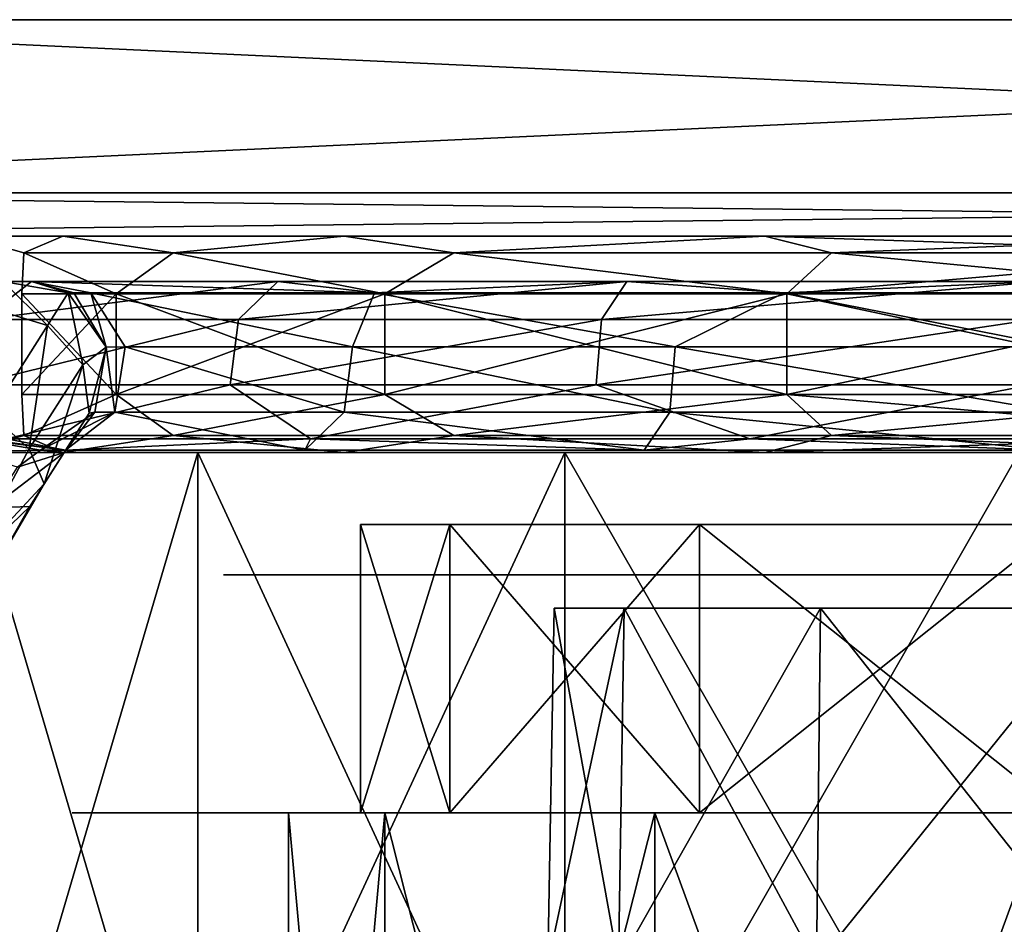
# Model space of a CAD drawing. Header units: millimetres. Extents: x -27 to 27, y -30 to 5.5.
# Tile 5 of 10: x -8.6 to -1.8, y -0.8 to 5.5. Entities that reach past the tile are written whole.
import ezdxf

# ---------------------------------------------------------------- set-up
doc = ezdxf.new("R2010")
doc.units = ezdxf.units.MM
doc.header["$LTSCALE"] = 81.481481
for name, color, linetype in [('100', 7, 'CONTINUOUS'), ('101', 7, 'CONTINUOUS'), ('103', 7, 'CONTINUOUS'), ('105', 7, 'CONTINUOUS'), ('107', 7, 'CONTINUOUS'), ('109', 7, 'CONTINUOUS'), ('111', 7, 'CONTINUOUS'), ('113', 7, 'CONTINUOUS'), ('33', 7, 'CONTINUOUS'), ('34', 7, 'CONTINUOUS'), ('48', 7, 'CONTINUOUS'), ('49', 7, 'CONTINUOUS'), ('5', 7, 'CONTINUOUS'), ('50', 7, 'CONTINUOUS'), ('51', 7, 'CONTINUOUS'), ('52', 7, 'CONTINUOUS'), ('56', 7, 'CONTINUOUS'), ('57', 7, 'CONTINUOUS'), ('58', 7, 'CONTINUOUS'), ('59', 7, 'CONTINUOUS'), ('6', 7, 'CONTINUOUS'), ('60', 7, 'CONTINUOUS'), ('61', 7, 'CONTINUOUS'), ('62', 7, 'CONTINUOUS'), ('63', 7, 'CONTINUOUS'), ('64', 7, 'CONTINUOUS'), ('65', 7, 'CONTINUOUS'), ('92', 7, 'CONTINUOUS'), ('93', 7, 'CONTINUOUS'), ('94', 7, 'CONTINUOUS'), ('95', 7, 'CONTINUOUS')]:
    doc.layers.add(name, color=color, linetype=linetype)

msp = doc.modelspace()

# ---------------------------------------------------------------- linework, layer by layer
at = {"layer": '100', "color": 7, "linetype": 'Continuous', "true_color": 0xfffff2}
for points in [[(-7.9454, 2.9, 3.2911), (-8.6, 3.6), (-8.6, 2.9), (-7.9454, 2.9, 3.2911)], [(-7.9454, 3.6, 3.2911), (-8.6, 3.6), (-7.9454, 2.9, 3.2911), (-7.9454, 3.6, 3.2911)], [(-8.6, 2.9), (-7.9454, 3.6, -3.2911), (-7.9454, 2.9, -3.2911), (-8.6, 2.9)], [(-8.6, 3.6), (-7.9454, 3.6, -3.2911), (-8.6, 2.9), (-8.6, 3.6)], [(-6.0811, 2.9, 6.0811), (-7.9454, 3.6, 3.2911), (-7.9454, 2.9, 3.2911), (-6.0811, 2.9, 6.0811)], [(-6.0811, 3.6, 6.0811), (-7.9454, 3.6, 3.2911), (-6.0811, 2.9, 6.0811), (-6.0811, 3.6, 6.0811)], [(-7.9454, 2.9, -3.2911), (-6.0811, 3.6, -6.0811), (-6.0811, 2.9, -6.0811), (-7.9454, 2.9, -3.2911)], [(-7.9454, 3.6, -3.2911), (-6.0811, 3.6, -6.0811), (-7.9454, 2.9, -3.2911), (-7.9454, 3.6, -3.2911)], [(-3.2911, 2.9, 7.9454), (-6.0811, 3.6, 6.0811), (-6.0811, 2.9, 6.0811), (-3.2911, 2.9, 7.9454)], [(-3.2911, 3.6, 7.9454), (-6.0811, 3.6, 6.0811), (-3.2911, 2.9, 7.9454), (-3.2911, 3.6, 7.9454)], [(-6.0811, 2.9, -6.0811), (-3.2911, 3.6, -7.9454), (-3.2911, 2.9, -7.9454), (-6.0811, 2.9, -6.0811)], [(-6.0811, 3.6, -6.0811), (-3.2911, 3.6, -7.9454), (-6.0811, 2.9, -6.0811), (-6.0811, 3.6, -6.0811)], [(0, 2.9, 8.6), (-3.2911, 3.6, 7.9454), (-3.2911, 2.9, 7.9454), (0, 2.9, 8.6)], [(0, 3.6, 8.6), (-3.2911, 3.6, 7.9454), (0, 2.9, 8.6), (0, 3.6, 8.6)], [(-3.2911, 2.9, -7.9454), (0, 3.6, -8.6), (0, 2.9, -8.6), (-3.2911, 2.9, -7.9454)], [(-3.2911, 3.6, -7.9454), (0, 3.6, -8.6), (-3.2911, 2.9, -7.9454), (-3.2911, 3.6, -7.9454)]]:
    msp.add_3dface(points, dxfattribs=at)
at = {"layer": '101', "color": 7, "linetype": 'Continuous', "true_color": 0xfffff2}
for points in [[(-9, 2.5, -3.0414), (-9, 2.5, 0), (-8.3149, 2.5, -3.4442), (-9, 2.5, -3.0414)], [(-7.3775, 2.5, -5.9852), (-9, 2.5, -3.0414), (-8.3149, 2.5, -3.4442), (-7.3775, 2.5, -5.9852)], [(-9, 2.5, 3.0414), (-7.3775, 2.5, 5.9852), (-8.3149, 2.5, 3.4442), (-9, 2.5, 3.0414)], [(-9, 2.5, 0), (-9, 2.5, 3.0414), (-8.3149, 2.5, 3.4442), (-9, 2.5, 0)], [(-6.3637, 2.5, -6.3642), (-7.3775, 2.5, -5.9852), (-8.3149, 2.5, -3.4442), (-6.3637, 2.5, -6.3642)], [(-8.3149, 2.5, 3.4442), (-7.3775, 2.5, 5.9852), (-6.3637, 2.5, 6.3642), (-8.3149, 2.5, 3.4442)], [(-4.8315, 2.5, -8.1796), (-7.3775, 2.5, -5.9852), (-6.3637, 2.5, -6.3642), (-4.8315, 2.5, -8.1796)], [(-7.3775, 2.5, 5.9852), (-4.8315, 2.5, 8.1796), (-6.3637, 2.5, 6.3642), (-7.3775, 2.5, 5.9852)], [(-3.4436, 2.5, -8.3151), (-4.8315, 2.5, -8.1796), (-6.3637, 2.5, -6.3642), (-3.4436, 2.5, -8.3151)], [(-6.3637, 2.5, 6.3642), (-4.8315, 2.5, 8.1796), (-3.4436, 2.5, 8.3151), (-6.3637, 2.5, 6.3642)], [(0, 2.5, -9), (-4.8315, 2.5, -8.1796), (-3.4436, 2.5, -8.3151), (0, 2.5, -9)], [(1.6807, 2.5, -9.3501), (-4.8315, 2.5, -8.1796), (0, 2.5, -9), (1.6807, 2.5, -9.3501)], [(1.6807, 2.5, -9.3501), (-1.6807, 2.5, -9.3501), (-4.8315, 2.5, -8.1796), (1.6807, 2.5, -9.3501)], [(-4.8315, 2.5, 8.1796), (-1.6807, 2.5, 9.3501), (-3.4436, 2.5, 8.3151), (-4.8315, 2.5, 8.1796)], [(-1.6807, 2.5, 9.3501), (0, 2.5, 9), (-3.4436, 2.5, 8.3151), (-1.6807, 2.5, 9.3501)]]:
    msp.add_3dface(points, dxfattribs=at)
at = {"layer": '103', "color": 7, "linetype": 'Continuous', "true_color": 0xfffff2}
for points in [[(13.5, 4, -13.5), (-13.5, 4, -13.5), (13.5, 4.3, -13.5), (13.5, 4, -13.5)], [(13.5, 4.3, -13.5), (-13.5, 4, -13.5), (-13.5, 4.3, -13.5), (13.5, 4.3, -13.5)]]:
    msp.add_3dface(points, dxfattribs=at)
at = {"layer": '105', "color": 7, "linetype": 'Continuous', "true_color": 0xfffff2}
for points in [[(-13.5, 4, 13.5), (13.5, 4, 13.5), (-13.5, 4.3, 13.5), (-13.5, 4, 13.5)], [(-13.5, 4.3, 13.5), (13.5, 4, 13.5), (13.5, 4.3, 13.5), (-13.5, 4.3, 13.5)]]:
    msp.add_3dface(points, dxfattribs=at)
at = {"layer": '107', "color": 7, "linetype": 'Continuous', "true_color": 0xfffff2}
for points in [[(-12.3, 5.5, 12.3), (-13.5, 4.3, 13.5), (13.5, 4.3, 13.5), (-12.3, 5.5, 12.3)], [(12.3, 5.5, 12.3), (-12.3, 5.5, 12.3), (13.5, 4.3, 13.5), (12.3, 5.5, 12.3)]]:
    msp.add_3dface(points, dxfattribs=at)
at = {"layer": '109', "color": 7, "linetype": 'Continuous', "true_color": 0xfffff2}
for points in [[(12.3, 5.5, -12.3), (13.5, 4.3, -13.5), (-13.5, 4.3, -13.5), (12.3, 5.5, -12.3)], [(-12.3, 5.5, -12.3), (12.3, 5.5, -12.3), (-13.5, 4.3, -13.5), (-12.3, 5.5, -12.3)]]:
    msp.add_3dface(points, dxfattribs=at)
at = {"layer": '111', "color": 7, "linetype": 'Continuous', "true_color": 0xfffff2}
for points in [[(-8.3148, 4, 3.4444), (-9, 4, 0), (-8.5847, 3.8828, 1.5137), (-8.3148, 4, 3.4444)], [(-9, 4, 0), (-8.3148, 4, -3.4444), (-8.5847, 3.8828, -1.5137), (-9, 4, 0)], [(-9, 4, 0), (-8.5847, 3.8828, -1.5137), (-8.5847, 3.8828, 1.5137), (-9, 4, 0)], [(-8.3148, 4, 3.4444), (-8.5847, 3.8828, 1.5137), (-7.5493, 3.8828, 4.3586), (-8.3148, 4, 3.4444)], [(-8.3148, 4, -3.4444), (-7.5493, 3.8828, -4.3586), (-8.5847, 3.8828, -1.5137), (-8.3148, 4, -3.4444)], [(-6.3636, 4, 6.3643), (-8.3148, 4, 3.4444), (-7.5493, 3.8828, 4.3586), (-6.3636, 4, 6.3643)], [(-8.3148, 4, -3.4444), (-6.3636, 4, -6.3643), (-7.5493, 3.8828, -4.3586), (-8.3148, 4, -3.4444)], [(-6.3636, 4, 6.3643), (-7.5493, 3.8828, 4.3586), (-5.6033, 3.8828, 6.6777), (-6.3636, 4, 6.3643)], [(-6.3636, 4, -6.3643), (-5.6033, 3.8828, -6.6777), (-7.5493, 3.8828, -4.3586), (-6.3636, 4, -6.3643)], [(-3.4436, 4, 8.3152), (-6.3636, 4, 6.3643), (-5.6033, 3.8828, 6.6777), (-3.4436, 4, 8.3152)], [(-6.3636, 4, -6.3643), (-3.4436, 4, -8.3152), (-5.6033, 3.8828, -6.6777), (-6.3636, 4, -6.3643)], [(-3.4436, 4, -8.3152), (-2.9814, 3.8828, -8.1914), (-5.6033, 3.8828, -6.6777), (-3.4436, 4, -8.3152)], [(-3.4436, 4, 8.3152), (-5.6033, 3.8828, 6.6777), (-2.9814, 3.8828, 8.1914), (-3.4436, 4, 8.3152)], [(-3.4436, 4, -8.3152), (0, 4, -9), (-2.9814, 3.8828, -8.1914), (-3.4436, 4, -8.3152)], [(-3.4436, 4, 8.3152), (-2.9814, 3.8828, 8.1914), (0, 3.8828, 8.7172), (-3.4436, 4, 8.3152)], [(0, 4, 9), (-3.4436, 4, 8.3152), (0, 3.8828, 8.7172), (0, 4, 9)], [(0, 4, -9), (0, 3.8828, -8.7172), (-2.9814, 3.8828, -8.1914), (0, 4, -9)], [(-7.9454, 3.6, -3.2911), (-8.6, 3.6), (-8.5847, 3.8828, -1.5137), (-7.9454, 3.6, -3.2911)], [(-8.5847, 3.8828, -1.5137), (-8.6, 3.6), (-8.5847, 3.8828, 1.5137), (-8.5847, 3.8828, -1.5137)], [(-8.6, 3.6), (-7.9454, 3.6, 3.2911), (-8.5847, 3.8828, 1.5137), (-8.6, 3.6)], [(-8.5847, 3.8828, 1.5137), (-7.9454, 3.6, 3.2911), (-7.5493, 3.8828, 4.3586), (-8.5847, 3.8828, 1.5137)], [(-7.5493, 3.8828, -4.3586), (-7.9454, 3.6, -3.2911), (-8.5847, 3.8828, -1.5137), (-7.5493, 3.8828, -4.3586)], [(-6.0811, 3.6, -6.0811), (-7.9454, 3.6, -3.2911), (-7.5493, 3.8828, -4.3586), (-6.0811, 3.6, -6.0811)], [(-7.9454, 3.6, 3.2911), (-6.0811, 3.6, 6.0811), (-7.5493, 3.8828, 4.3586), (-7.9454, 3.6, 3.2911)], [(-5.6033, 3.8828, -6.6777), (-6.0811, 3.6, -6.0811), (-7.5493, 3.8828, -4.3586), (-5.6033, 3.8828, -6.6777)], [(-7.5493, 3.8828, 4.3586), (-6.0811, 3.6, 6.0811), (-5.6033, 3.8828, 6.6777), (-7.5493, 3.8828, 4.3586)], [(-6.0811, 3.6, 6.0811), (-3.2911, 3.6, 7.9454), (-5.6033, 3.8828, 6.6777), (-6.0811, 3.6, 6.0811)], [(-3.2911, 3.6, -7.9454), (-6.0811, 3.6, -6.0811), (-5.6033, 3.8828, -6.6777), (-3.2911, 3.6, -7.9454)], [(-2.9814, 3.8828, -8.1914), (-3.2911, 3.6, -7.9454), (-5.6033, 3.8828, -6.6777), (-2.9814, 3.8828, -8.1914)], [(-5.6033, 3.8828, 6.6777), (-3.2911, 3.6, 7.9454), (-2.9814, 3.8828, 8.1914), (-5.6033, 3.8828, 6.6777)], [(-3.2911, 3.6, 7.9454), (0, 3.6, 8.6), (-2.9814, 3.8828, 8.1914), (-3.2911, 3.6, 7.9454)], [(0, 3.8828, -8.7172), (-3.2911, 3.6, -7.9454), (-2.9814, 3.8828, -8.1914), (0, 3.8828, -8.7172)], [(0, 3.6, -8.6), (-3.2911, 3.6, -7.9454), (0, 3.8828, -8.7172), (0, 3.6, -8.6)], [(-2.9814, 3.8828, 8.1914), (0, 3.6, 8.6), (0, 3.8828, 8.7172), (-2.9814, 3.8828, 8.1914)]]:
    msp.add_3dface(points, dxfattribs=at)
at = {"layer": '113', "color": 7, "linetype": 'Continuous', "true_color": 0xfffff2}
for points in [[(-8.6, 2.9), (-8.5847, 2.6172, -1.5137), (-8.5847, 2.6172, 1.5137), (-8.6, 2.9)], [(-8.6, 2.9), (-7.9454, 2.9, -3.2911), (-8.5847, 2.6172, -1.5137), (-8.6, 2.9)], [(-7.9454, 2.9, 3.2911), (-8.6, 2.9), (-8.5847, 2.6172, 1.5137), (-7.9454, 2.9, 3.2911)], [(-7.9454, 2.9, -3.2911), (-7.5493, 2.6172, -4.3586), (-8.5847, 2.6172, -1.5137), (-7.9454, 2.9, -3.2911)], [(-7.9454, 2.9, 3.2911), (-8.5847, 2.6172, 1.5137), (-7.5493, 2.6172, 4.3586), (-7.9454, 2.9, 3.2911)], [(-7.9454, 2.9, -3.2911), (-6.0811, 2.9, -6.0811), (-7.5493, 2.6172, -4.3586), (-7.9454, 2.9, -3.2911)], [(-6.0811, 2.9, 6.0811), (-7.9454, 2.9, 3.2911), (-7.5493, 2.6172, 4.3586), (-6.0811, 2.9, 6.0811)], [(-6.0811, 2.9, -6.0811), (-5.6033, 2.6172, -6.6777), (-7.5493, 2.6172, -4.3586), (-6.0811, 2.9, -6.0811)], [(-6.0811, 2.9, 6.0811), (-7.5493, 2.6172, 4.3586), (-5.6033, 2.6172, 6.6777), (-6.0811, 2.9, 6.0811)], [(-6.0811, 2.9, -6.0811), (-3.2911, 2.9, -7.9454), (-5.6033, 2.6172, -6.6777), (-6.0811, 2.9, -6.0811)], [(-3.2911, 2.9, 7.9454), (-6.0811, 2.9, 6.0811), (-5.6033, 2.6172, 6.6777), (-3.2911, 2.9, 7.9454)], [(-3.2911, 2.9, -7.9454), (-2.9814, 2.6172, -8.1914), (-5.6033, 2.6172, -6.6777), (-3.2911, 2.9, -7.9454)], [(-3.2911, 2.9, 7.9454), (-5.6033, 2.6172, 6.6777), (-2.9814, 2.6172, 8.1914), (-3.2911, 2.9, 7.9454)], [(-3.2911, 2.9, -7.9454), (0, 2.9, -8.6), (-2.9814, 2.6172, -8.1914), (-3.2911, 2.9, -7.9454)], [(-3.2911, 2.9, 7.9454), (-2.9814, 2.6172, 8.1914), (0, 2.6172, 8.7172), (-3.2911, 2.9, 7.9454)], [(0, 2.9, 8.6), (-3.2911, 2.9, 7.9454), (0, 2.6172, 8.7172), (0, 2.9, 8.6)], [(0, 2.9, -8.6), (0, 2.6172, -8.7172), (-2.9814, 2.6172, -8.1914), (0, 2.9, -8.6)], [(-8.5847, 2.6172, -1.5137), (-9, 2.5, 0), (-8.5847, 2.6172, 1.5137), (-8.5847, 2.6172, -1.5137)], [(-8.3149, 2.5, -3.4442), (-9, 2.5, 0), (-8.5847, 2.6172, -1.5137), (-8.3149, 2.5, -3.4442)], [(-9, 2.5, 0), (-8.3149, 2.5, 3.4442), (-8.5847, 2.6172, 1.5137), (-9, 2.5, 0)], [(-7.5493, 2.6172, -4.3586), (-8.3149, 2.5, -3.4442), (-8.5847, 2.6172, -1.5137), (-7.5493, 2.6172, -4.3586)], [(-8.5847, 2.6172, 1.5137), (-8.3149, 2.5, 3.4442), (-7.5493, 2.6172, 4.3586), (-8.5847, 2.6172, 1.5137)], [(-6.3637, 2.5, -6.3642), (-8.3149, 2.5, -3.4442), (-7.5493, 2.6172, -4.3586), (-6.3637, 2.5, -6.3642)], [(-8.3149, 2.5, 3.4442), (-6.3637, 2.5, 6.3642), (-7.5493, 2.6172, 4.3586), (-8.3149, 2.5, 3.4442)], [(-7.5493, 2.6172, 4.3586), (-6.3637, 2.5, 6.3642), (-5.6033, 2.6172, 6.6777), (-7.5493, 2.6172, 4.3586)], [(-5.6033, 2.6172, -6.6777), (-6.3637, 2.5, -6.3642), (-7.5493, 2.6172, -4.3586), (-5.6033, 2.6172, -6.6777)], [(-6.3637, 2.5, 6.3642), (-3.4436, 2.5, 8.3151), (-5.6033, 2.6172, 6.6777), (-6.3637, 2.5, 6.3642)], [(-3.4436, 2.5, -8.3151), (-6.3637, 2.5, -6.3642), (-5.6033, 2.6172, -6.6777), (-3.4436, 2.5, -8.3151)], [(-5.6033, 2.6172, 6.6777), (-3.4436, 2.5, 8.3151), (-2.9814, 2.6172, 8.1914), (-5.6033, 2.6172, 6.6777)], [(-2.9814, 2.6172, -8.1914), (-3.4436, 2.5, -8.3151), (-5.6033, 2.6172, -6.6777), (-2.9814, 2.6172, -8.1914)], [(0, 2.5, -9), (-3.4436, 2.5, -8.3151), (0, 2.6172, -8.7172), (0, 2.5, -9)], [(0, 2.6172, -8.7172), (-3.4436, 2.5, -8.3151), (-2.9814, 2.6172, -8.1914), (0, 2.6172, -8.7172)], [(-3.4436, 2.5, 8.3151), (0, 2.5, 9), (-2.9814, 2.6172, 8.1914), (-3.4436, 2.5, 8.3151)], [(-2.9814, 2.6172, 8.1914), (0, 2.5, 9), (0, 2.6172, 8.7172), (-2.9814, 2.6172, 8.1914)]]:
    msp.add_3dface(points, dxfattribs=at)
at = {"layer": '33', "color": 7, "linetype": 'Continuous'}
for points in [[(-4.95, -1.05), (-4.4598, -1.05, 2.1477), (-4.9069, 1.4204), (-4.95, -1.05)], [(-4.9069, 1.4204), (-4.4598, -1.05, 2.1477), (-4.4209, 1.4204, 2.129), (-4.9069, 1.4204)], [(-4.4598, -1.05, 2.1477), (-3.0863, -1.05, 3.8701), (-4.4209, 1.4204, 2.129), (-4.4598, -1.05, 2.1477)], [(-4.4209, 1.4204, 2.129), (-3.0863, -1.05, 3.8701), (-3.0594, 1.4204, 3.8363), (-4.4209, 1.4204, 2.129)], [(-3.0863, -1.05, 3.8701), (-1.1015, -1.05, 4.8259), (-3.0594, 1.4204, 3.8363), (-3.0863, -1.05, 3.8701)], [(-3.0594, 1.4204, 3.8363), (-1.1015, -1.05, 4.8259), (-1.0919, 1.4204, 4.7839), (-3.0594, 1.4204, 3.8363)]]:
    msp.add_3dface(points, dxfattribs=at)
at = {"layer": '34', "color": 7, "linetype": 'Continuous'}
for points in [[(-4.4598, -1.05, -2.1477), (-4.95, -1.05), (-4.4209, 1.4204, -2.129), (-4.4598, -1.05, -2.1477)], [(-4.95, -1.05), (-4.9069, 1.4204), (-4.4209, 1.4204, -2.129), (-4.95, -1.05)], [(-3.0594, 1.4204, -3.8364), (-4.4598, -1.05, -2.1477), (-4.4209, 1.4204, -2.129), (-3.0594, 1.4204, -3.8364)], [(-3.0863, -1.05, -3.8701), (-4.4598, -1.05, -2.1477), (-3.0594, 1.4204, -3.8364), (-3.0863, -1.05, -3.8701)], [(-1.0919, 1.4204, -4.7839), (-3.0863, -1.05, -3.8701), (-3.0594, 1.4204, -3.8364), (-1.0919, 1.4204, -4.7839)], [(-1.1015, -1.05, -4.8259), (-3.0863, -1.05, -3.8701), (-1.0919, 1.4204, -4.7839), (-1.1015, -1.05, -4.8259)]]:
    msp.add_3dface(points, dxfattribs=at)
at = {"layer": '48', "color": 7, "linetype": 'Continuous'}
for points in [[(-5.7212, 5.5, -2.7552), (-6.35, 5.5), (5.7212, 5.5, -2.7552), (-5.7212, 5.5, -2.7552)], [(-5.7212, 5.5, 2.7552), (6.35, 5.5), (-6.35, 5.5), (-5.7212, 5.5, 2.7552)], [(-6.35, 5.5), (6.35, 5.5), (5.7212, 5.5, -2.7552), (-6.35, 5.5)], [(3.9592, 5.5, -4.9646), (-5.7212, 5.5, -2.7552), (5.7212, 5.5, -2.7552), (3.9592, 5.5, -4.9646)], [(-3.9592, 5.5, -4.9646), (-5.7212, 5.5, -2.7552), (3.9592, 5.5, -4.9646), (-3.9592, 5.5, -4.9646)], [(5.7212, 5.5, 2.7552), (6.35, 5.5), (-5.7212, 5.5, 2.7552), (5.7212, 5.5, 2.7552)], [(-3.9592, 5.5, 4.9646), (5.7212, 5.5, 2.7552), (-5.7212, 5.5, 2.7552), (-3.9592, 5.5, 4.9646)], [(1.413, 5.5, -6.1908), (-3.9592, 5.5, -4.9646), (3.9592, 5.5, -4.9646), (1.413, 5.5, -6.1908)], [(-1.413, 5.5, -6.1908), (-3.9592, 5.5, -4.9646), (1.413, 5.5, -6.1908), (-1.413, 5.5, -6.1908)], [(-1.413, 5.5, 6.1908), (3.9592, 5.5, 4.9646), (-3.9592, 5.5, 4.9646), (-1.413, 5.5, 6.1908)], [(3.9592, 5.5, 4.9646), (5.7212, 5.5, 2.7552), (-3.9592, 5.5, 4.9646), (3.9592, 5.5, 4.9646)]]:
    msp.add_3dface(points, dxfattribs=at)
at = {"layer": '49', "color": 7, "linetype": 'Continuous'}
for points in [[(-6.487, 1.65, 3.1238), (-7.2, 1.65), (6.487, 1.65, 3.1238), (-6.487, 1.65, 3.1238)], [(-7.2, 1.65), (7.2, 1.65), (6.487, 1.65, 3.1238), (-7.2, 1.65)], [(-6.487, 1.65, -3.1238), (7.2, 1.65), (-7.2, 1.65), (-6.487, 1.65, -3.1238)], [(4.4891, 1.65, 5.6292), (-6.487, 1.65, 3.1238), (6.487, 1.65, 3.1238), (4.4891, 1.65, 5.6292)], [(-4.4891, 1.65, 5.6292), (-6.487, 1.65, 3.1238), (4.4891, 1.65, 5.6292), (-4.4891, 1.65, 5.6292)], [(-4.4891, 1.65, -5.6292), (6.487, 1.65, -3.1238), (-6.487, 1.65, -3.1238), (-4.4891, 1.65, -5.6292)], [(6.487, 1.65, -3.1238), (7.2, 1.65), (-6.487, 1.65, -3.1238), (6.487, 1.65, -3.1238)], [(1.602, 1.65, 7.0195), (-4.4891, 1.65, 5.6292), (4.4891, 1.65, 5.6292), (1.602, 1.65, 7.0195)], [(-1.602, 1.65, 7.0195), (-4.4891, 1.65, 5.6292), (1.602, 1.65, 7.0195), (-1.602, 1.65, 7.0195)], [(-1.602, 1.65, -7.0195), (4.4891, 1.65, -5.6292), (-4.4891, 1.65, -5.6292), (-1.602, 1.65, -7.0195)], [(4.4891, 1.65, -5.6292), (6.487, 1.65, -3.1238), (-4.4891, 1.65, -5.6292), (4.4891, 1.65, -5.6292)]]:
    msp.add_3dface(points, dxfattribs=at)
at = {"layer": '5', "color": 7, "linetype": 'Continuous', "true_color": 0xfffff2}
for points in [[(-6.0816, -7.4, 2.9287), (-6.75, -7.4), (-6.0815, 0, 2.9287), (-6.0816, -7.4, 2.9287)], [(-6.0815, 0, 2.9287), (-6.75, -7.4), (-6.75, 0), (-6.0815, 0, 2.9287)], [(-4.2085, -7.4, 5.2774), (-6.0816, -7.4, 2.9287), (-4.2086, 0, 5.2774), (-4.2085, -7.4, 5.2774)], [(-4.2086, 0, 5.2774), (-6.0816, -7.4, 2.9287), (-6.0815, 0, 2.9287), (-4.2086, 0, 5.2774)], [(-1.502, 0, 6.5808), (-4.2085, -7.4, 5.2774), (-4.2086, 0, 5.2774), (-1.502, 0, 6.5808)], [(-1.502, -7.4, 6.5808), (-4.2085, -7.4, 5.2774), (-1.502, 0, 6.5808), (-1.502, -7.4, 6.5808)]]:
    msp.add_3dface(points, dxfattribs=at)
at = {"layer": '50', "linetype": 'Continuous'}
for points in [[(-6.25, 0), (-5.631, 0, 2.7118), (-8.25, 0), (-6.25, 0)], [(-8.25, 0), (-5.631, 0, 2.7118), (-7.622, 0, 3.157), (-8.25, 0)], [(-7.622, 0, -3.157), (-6.25, 0), (-8.25, 0), (-7.622, 0, -3.157)], [(-5.631, 0, 2.7118), (-3.8969, 0, 4.8864), (-7.622, 0, 3.157), (-5.631, 0, 2.7118)], [(-5.8336, 0, -5.8336), (-3.8969, 0, -4.8864), (-7.622, 0, -3.157), (-5.8336, 0, -5.8336)], [(-7.622, 0, 3.157), (-3.8969, 0, 4.8864), (-5.8336, 0, 5.8336), (-7.622, 0, 3.157)], [(-3.8969, 0, -4.8864), (-5.631, 0, -2.7118), (-7.622, 0, -3.157), (-3.8969, 0, -4.8864)], [(-5.631, 0, -2.7118), (-6.25, 0), (-7.622, 0, -3.157), (-5.631, 0, -2.7118)], [(-1.3907, 0, -6.0933), (-3.8969, 0, -4.8864), (-5.8336, 0, -5.8336), (-1.3907, 0, -6.0933)], [(-5.8336, 0, 5.8336), (-1.3907, 0, 6.0933), (3.157, 0, 7.622), (-5.8336, 0, 5.8336)], [(-3.8969, 0, 4.8864), (-1.3907, 0, 6.0933), (-5.8336, 0, 5.8336), (-3.8969, 0, 4.8864)], [(-3.157, 0, 7.622), (-5.8336, 0, 5.8336), (3.157, 0, 7.622), (-3.157, 0, 7.622)], [(-3.157, 0, -7.622), (-1.3907, 0, -6.0933), (-5.8336, 0, -5.8336), (-3.157, 0, -7.622)], [(3.157, 0, -7.622), (5.8336, 0, -5.8336), (-3.157, 0, -7.622), (3.157, 0, -7.622)], [(0, 0, -8.25), (3.157, 0, -7.622), (-3.157, 0, -7.622), (0, 0, -8.25)], [(5.8336, 0, -5.8336), (1.3907, 0, -6.0933), (-3.157, 0, -7.622), (5.8336, 0, -5.8336)], [(0, 0, 8.25), (-3.157, 0, 7.622), (3.157, 0, 7.622), (0, 0, 8.25)], [(1.3907, 0, -6.0933), (-1.3907, 0, -6.0933), (-3.157, 0, -7.622), (1.3907, 0, -6.0933)]]:
    msp.add_3dface(points, dxfattribs=at)
at = {"layer": '51', "linetype": 'Continuous'}
for points in [[(-5.6311, 2, 2.7118), (-6.25, 0), (-6.25, 2), (-5.6311, 2, 2.7118)], [(-5.631, 0, 2.7118), (-6.25, 0), (-5.6311, 2, 2.7118), (-5.631, 0, 2.7118)], [(-3.8968, 2, 4.8864), (-5.631, 0, 2.7118), (-5.6311, 2, 2.7118), (-3.8968, 2, 4.8864)], [(-3.8969, 0, 4.8864), (-5.631, 0, 2.7118), (-3.8968, 2, 4.8864), (-3.8969, 0, 4.8864)], [(-1.3907, 0, 6.0933), (-3.8969, 0, 4.8864), (-1.3908, 2, 6.0933), (-1.3907, 0, 6.0933)], [(-1.3908, 2, 6.0933), (-3.8969, 0, 4.8864), (-3.8968, 2, 4.8864), (-1.3908, 2, 6.0933)]]:
    msp.add_3dface(points, dxfattribs=at)
at = {"layer": '52', "linetype": 'Continuous'}
for points in [[(-6.25, 0), (-5.631, 0, -2.7118), (-6.25, 2), (-6.25, 0)], [(-6.25, 2), (-5.631, 0, -2.7118), (-5.6311, 2, -2.7118), (-6.25, 2)], [(-5.631, 0, -2.7118), (-3.8969, 0, -4.8864), (-5.6311, 2, -2.7118), (-5.631, 0, -2.7118)], [(-5.6311, 2, -2.7118), (-3.8969, 0, -4.8864), (-3.8968, 2, -4.8864), (-5.6311, 2, -2.7118)], [(-3.8969, 0, -4.8864), (-1.3907, 0, -6.0933), (-3.8968, 2, -4.8864), (-3.8969, 0, -4.8864)], [(-3.8968, 2, -4.8864), (-1.3907, 0, -6.0933), (-1.3908, 2, -6.0933), (-3.8968, 2, -4.8864)]]:
    msp.add_3dface(points, dxfattribs=at)
at = {"layer": '56', "linetype": 'Continuous'}
for points in [[(-8.7721, 3.4863, 1.9419), (-8.4213, 3.3805, 1.9991), (-8.7299, 3.6858, 1), (-8.7721, 3.4863, 1.9419)], [(-8.7299, 3.6858, 1), (-8.4213, 3.3805, 1.9991), (-8.2776, 3.606, 1), (-8.7299, 3.6858, 1)], [(-8.7721, 3.4863, 1.9419), (-8.8149, 2.7626, 2.7321), (-8.4213, 3.3805, 1.9991), (-8.7721, 3.4863, 1.9419)]]:
    msp.add_3dface(points, dxfattribs=at)
at = {"layer": '57', "linetype": 'Continuous'}
for points in [[(-8.2776, 3.606, 1), (-8.4213, 3.3805, 1.9991), (-8.1772, 3.1073, 1.9419), (-8.2776, 3.606, 1)], [(-8.2776, 3.606, 1), (-8.1772, 3.1073, 1.9419), (-8.0142, 3.2299, 1), (-8.2776, 3.606, 1)], [(-8.4213, 3.3805, 1.9991), (-8.8149, 2.7626, 2.7321), (-8.5483, 2.5248, 2.6328), (-8.4213, 3.3805, 1.9991)], [(-8.4213, 3.3805, 1.9991), (-8.5483, 2.5248, 2.6328), (-8.1772, 3.1073, 1.9419), (-8.4213, 3.3805, 1.9991)], [(-8.1772, 3.1073, 1.9419), (-8.133, 2.771, 1.792), (-8.0142, 3.2299, 1), (-8.1772, 3.1073, 1.9419)], [(-8.0142, 3.2299, 1), (-8.133, 2.771, 1.792), (-8.094, 2.7776, 1), (-8.0142, 3.2299, 1)], [(-8.5483, 2.5248, 2.6328), (-8.445, 2.2812, 2.373), (-8.1772, 3.1073, 1.9419), (-8.5483, 2.5248, 2.6328)], [(-8.1772, 3.1073, 1.9419), (-8.445, 2.2812, 2.373), (-8.133, 2.771, 1.792), (-8.1772, 3.1073, 1.9419)], [(-8.8149, 2.7626, 2.7321), (-8.9944, 1.6913, 2.8243), (-8.5483, 2.5248, 2.6328), (-8.8149, 2.7626, 2.7321)], [(-8.445, 2.2812, 2.373), (-8.5447, 2.1248, 2.0519), (-8.133, 2.771, 1.792), (-8.445, 2.2812, 2.373)], [(-8.133, 2.771, 1.792), (-8.5447, 2.1248, 2.0519), (-8.3056, 2.5001, 1.6067), (-8.133, 2.771, 1.792)], [(-8.094, 2.7776, 1), (-8.3056, 2.5001, 1.6067), (-8.4701, 2.5142, 1), (-8.094, 2.7776, 1)], [(-8.133, 2.771, 1.792), (-8.3056, 2.5001, 1.6067), (-8.094, 2.7776, 1), (-8.133, 2.771, 1.792)], [(-8.9799, 2.5037, 1.3996), (-8.9224, 2.594, 1), (-8.4701, 2.5142, 1), (-8.9799, 2.5037, 1.3996)], [(-8.5483, 2.5248, 2.6328), (-8.9944, 1.6913, 2.8243), (-8.445, 2.2812, 2.373), (-8.5483, 2.5248, 2.6328)], [(-8.6291, 2.398, 1.4569), (-8.9799, 2.5037, 1.3996), (-8.4701, 2.5142, 1), (-8.6291, 2.398, 1.4569)], [(-8.3056, 2.5001, 1.6067), (-8.8091, 2.1154, 1.7921), (-8.6291, 2.398, 1.4569), (-8.3056, 2.5001, 1.6067)], [(-8.5447, 2.1248, 2.0519), (-8.8091, 2.1154, 1.7921), (-8.3056, 2.5001, 1.6067), (-8.5447, 2.1248, 2.0519)], [(-8.3056, 2.5001, 1.6067), (-8.6291, 2.398, 1.4569), (-8.4701, 2.5142, 1), (-8.3056, 2.5001, 1.6067)], [(-8.9944, 1.6913, 2.8243), (-8.8462, 1.5969, 2.4), (-8.445, 2.2812, 2.373), (-8.9944, 1.6913, 2.8243)], [(-8.445, 2.2812, 2.373), (-8.8462, 1.5969, 2.4), (-8.5447, 2.1248, 2.0519), (-8.445, 2.2812, 2.373)], [(-8.8462, 1.5969, 2.4), (-8.9944, 1.6913, 1.9757), (-8.5447, 2.1248, 2.0519), (-8.8462, 1.5969, 2.4)], [(-8.5447, 2.1248, 2.0519), (-8.9944, 1.6913, 1.9757), (-8.8091, 2.1154, 1.7921), (-8.5447, 2.1248, 2.0519)]]:
    msp.add_3dface(points, dxfattribs=at)
at = {"layer": '58', "linetype": 'Continuous'}
for points in [[(-8.7299, 3.6858), (-8.2776, 3.606, 1), (-8.2776, 3.606), (-8.7299, 3.6858)], [(-8.7299, 3.6858, 1), (-8.2776, 3.606, 1), (-8.7299, 3.6858), (-8.7299, 3.6858, 1)]]:
    msp.add_3dface(points, dxfattribs=at)
at = {"layer": '59', "linetype": 'Continuous'}
for points in [[(-8.2776, 3.606), (-8.0142, 3.2299, 1), (-8.0142, 3.2299), (-8.2776, 3.606)], [(-8.2776, 3.606, 1), (-8.0142, 3.2299, 1), (-8.2776, 3.606), (-8.2776, 3.606, 1)], [(-8.0142, 3.2299), (-8.094, 2.7776, 1), (-8.094, 2.7776), (-8.0142, 3.2299)], [(-8.0142, 3.2299, 1), (-8.094, 2.7776, 1), (-8.0142, 3.2299), (-8.0142, 3.2299, 1)], [(-8.094, 2.7776, 1), (-8.4701, 2.5142, 1), (-8.094, 2.7776), (-8.094, 2.7776, 1)], [(-8.094, 2.7776), (-8.4701, 2.5142, 1), (-8.4701, 2.5142), (-8.094, 2.7776)], [(-8.9224, 2.594, 1), (-8.9224, 2.594), (-8.4701, 2.5142), (-8.9224, 2.594, 1)], [(-8.4701, 2.5142, 1), (-8.9224, 2.594, 1), (-8.4701, 2.5142), (-8.4701, 2.5142, 1)]]:
    msp.add_3dface(points, dxfattribs=at)
at = {"layer": '6', "color": 7, "linetype": 'Continuous', "true_color": 0xfffff2}
for points in [[(-6.75, 0), (-6.0816, -7.4, -2.9287), (-6.0815, 0, -2.9287), (-6.75, 0)], [(-6.75, -7.4), (-6.0816, -7.4, -2.9287), (-6.75, 0), (-6.75, -7.4)], [(-6.0816, -7.4, -2.9287), (-4.2085, -7.4, -5.2774), (-6.0815, 0, -2.9287), (-6.0816, -7.4, -2.9287)], [(-6.0815, 0, -2.9287), (-4.2085, -7.4, -5.2774), (-4.2086, 0, -5.2774), (-6.0815, 0, -2.9287)], [(-4.2085, -7.4, -5.2774), (-1.502, -7.4, -6.5808), (-4.2086, 0, -5.2774), (-4.2085, -7.4, -5.2774)], [(-4.2086, 0, -5.2774), (-1.502, -7.4, -6.5808), (-1.502, 0, -6.5808), (-4.2086, 0, -5.2774)]]:
    msp.add_3dface(points, dxfattribs=at)
at = {"layer": '60', "linetype": 'Continuous'}
for points in [[(-8.7299, 3.6858, -2.4853), (-8.2776, 3.606), (-8.2776, 3.606, -2.4853), (-8.7299, 3.6858, -2.4853)], [(-8.7299, 3.6858), (-8.2776, 3.606), (-8.7299, 3.6858, -2.4853), (-8.7299, 3.6858)]]:
    msp.add_3dface(points, dxfattribs=at)
at = {"layer": '61', "linetype": 'Continuous'}
for points in [[(-8.2776, 3.606, -2.4853), (-8.0142, 3.2299), (-8.0142, 3.2299, -2.4853), (-8.2776, 3.606, -2.4853)], [(-8.2776, 3.606), (-8.0142, 3.2299), (-8.2776, 3.606, -2.4853), (-8.2776, 3.606)], [(-8.0142, 3.2299, -2.4853), (-8.094, 2.7776), (-8.094, 2.7776, -2.4853), (-8.0142, 3.2299, -2.4853)], [(-8.0142, 3.2299), (-8.094, 2.7776), (-8.0142, 3.2299, -2.4853), (-8.0142, 3.2299)], [(-8.094, 2.7776, -2.4853), (-8.4701, 2.5142), (-8.4701, 2.5142, -2.4853), (-8.094, 2.7776, -2.4853)], [(-8.094, 2.7776), (-8.4701, 2.5142), (-8.094, 2.7776, -2.4853), (-8.094, 2.7776)], [(-8.4701, 2.5142), (-8.9224, 2.594), (-8.4701, 2.5142, -2.4853), (-8.4701, 2.5142)], [(-8.9224, 2.594), (-8.9224, 2.594, -2.4853), (-8.4701, 2.5142, -2.4853), (-8.9224, 2.594)]]:
    msp.add_3dface(points, dxfattribs=at)
at = {"layer": '62', "linetype": 'Continuous'}
for points in [[(-8.8737, 3.422, -3.5396), (-8.7299, 3.6858, -2.4853), (-8.5322, 3.6858, -3.3813), (-8.8737, 3.422, -3.5396)], [(-8.7299, 3.6858, -2.4853), (-8.2776, 3.606, -2.4853), (-8.5322, 3.6858, -3.3813), (-8.7299, 3.6858, -2.4853)], [(-8.5322, 3.6858, -3.3813), (-8.2776, 3.606, -2.4853), (-8.2382, 3.606, -2.8467), (-8.5322, 3.6858, -3.3813)], [(-8.122, 3.606, -3.191), (-8.5322, 3.6858, -3.3813), (-8.2382, 3.606, -2.8467), (-8.122, 3.606, -3.191)]]:
    msp.add_3dface(points, dxfattribs=at)
at = {"layer": '63', "linetype": 'Continuous'}
for points in [[(-8.2776, 3.606, -2.4853), (-8.0142, 3.2299, -2.4853), (-8.2382, 3.606, -2.8467), (-8.2776, 3.606, -2.4853)], [(-8.0142, 3.2299, -2.4853), (-8.122, 3.606, -3.191), (-8.2382, 3.606, -2.8467), (-8.0142, 3.2299, -2.4853)], [(-8.122, 3.606, -3.191), (-8.0142, 3.2299, -2.4853), (-7.8832, 3.2308, -3.0803), (-8.122, 3.606, -3.191)], [(-8.0142, 3.2299, -2.4853), (-8.094, 2.7776, -2.4853), (-7.9551, 2.778, -3.1137), (-8.0142, 3.2299, -2.4853)], [(-7.8832, 3.2308, -3.0803), (-8.0142, 3.2299, -2.4853), (-7.9551, 2.778, -3.1137), (-7.8832, 3.2308, -3.0803)], [(-7.9551, 2.778, -3.1137), (-8.4701, 2.5142, -2.4853), (-8.2966, 2.5142, -3.272), (-7.9551, 2.778, -3.1137)], [(-8.094, 2.7776, -2.4853), (-8.4701, 2.5142, -2.4853), (-7.9551, 2.778, -3.1137), (-8.094, 2.7776, -2.4853)], [(-8.9224, 2.594, -2.4853), (-8.8679, 2.594, -2.9855), (-8.2966, 2.5142, -3.272), (-8.9224, 2.594, -2.4853)], [(-8.4701, 2.5142, -2.4853), (-8.9224, 2.594, -2.4853), (-8.2966, 2.5142, -3.272), (-8.4701, 2.5142, -2.4853)], [(-8.8679, 2.594, -2.9855), (-8.7069, 2.594, -3.4623), (-8.2966, 2.5142, -3.272), (-8.8679, 2.594, -2.9855)]]:
    msp.add_3dface(points, dxfattribs=at)
at = {"layer": '64', "linetype": 'Continuous'}
for points in [[(-7.0971, 3.422, -6.1559), (-8.8737, 3.422, -3.5396), (-6.8239, 3.6858, -5.8969), (-7.0971, 3.422, -6.1559)], [(-8.8737, 3.422, -3.5396), (-8.5322, 3.6858, -3.3813), (-6.8239, 3.6858, -5.8969), (-8.8737, 3.422, -3.5396)], [(-6.8239, 3.6858, -5.8969), (-8.5322, 3.6858, -3.3813), (-6.153, 3.606, -5.9281), (-6.8239, 3.6858, -5.8969)], [(-8.5322, 3.6858, -3.3813), (-8.122, 3.606, -3.191), (-6.153, 3.606, -5.9281), (-8.5322, 3.6858, -3.3813)], [(-4.5785, 3.422, -8.0686), (-7.0971, 3.422, -6.1559), (-4.4023, 3.6858, -7.7359), (-4.5785, 3.422, -8.0686)], [(-4.4023, 3.6858, -7.7359), (-7.0971, 3.422, -6.1559), (-6.8239, 3.6858, -5.8969), (-4.4023, 3.6858, -7.7359)], [(-4.4023, 3.6858, -7.7359), (-6.8239, 3.6858, -5.8969), (-6.153, 3.606, -5.9281), (-4.4023, 3.6858, -7.7359)], [(-3.3113, 3.606, -7.7427), (-4.4023, 3.6858, -7.7359), (-6.153, 3.606, -5.9281), (-3.3113, 3.606, -7.7427)], [(-1.5813, 3.422, -9.0776), (-4.5785, 3.422, -8.0686), (-1.5204, 3.6858, -8.7062), (-1.5813, 3.422, -9.0776)], [(-1.5204, 3.6858, -8.7062), (-4.5785, 3.422, -8.0686), (-4.4023, 3.6858, -7.7359), (-1.5204, 3.6858, -8.7062)], [(-1.5204, 3.6858, -8.7062), (-4.4023, 3.6858, -7.7359), (-3.3113, 3.606, -7.7427), (-1.5204, 3.6858, -8.7062)], [(0, 3.606, -8.3776), (-1.5204, 3.6858, -8.7062), (-3.3113, 3.606, -7.7427), (0, 3.606, -8.3776)], [(-7.1546, 2.9692, -6.2105), (-8.9457, 2.9692, -3.573), (-7.0971, 3.422, -6.1559), (-7.1546, 2.9692, -6.2105)], [(-8.9457, 2.9692, -3.573), (-8.8737, 3.422, -3.5396), (-7.0971, 3.422, -6.1559), (-8.9457, 2.9692, -3.573)], [(-4.5785, 3.422, -8.0686), (-7.1546, 2.9692, -6.2105), (-7.0971, 3.422, -6.1559), (-4.5785, 3.422, -8.0686)], [(-4.6156, 2.9692, -8.1386), (-7.1546, 2.9692, -6.2105), (-4.5785, 3.422, -8.0686), (-4.6156, 2.9692, -8.1386)], [(-1.5813, 3.422, -9.0776), (-4.6156, 2.9692, -8.1386), (-4.5785, 3.422, -8.0686), (-1.5813, 3.422, -9.0776)], [(-1.5941, 2.9692, -9.1559), (-4.6156, 2.9692, -8.1386), (-1.5813, 3.422, -9.0776), (-1.5941, 2.9692, -9.1559)], [(-8.7069, 2.594, -3.4623), (-8.9457, 2.9692, -3.573), (-7.1546, 2.9692, -6.2105), (-8.7069, 2.594, -3.4623)], [(-6.5961, 2.594, -6.3964), (-8.7069, 2.594, -3.4623), (-7.1546, 2.9692, -6.2105), (-6.5961, 2.594, -6.3964)], [(-4.6156, 2.9692, -8.1386), (-6.5961, 2.594, -6.3964), (-7.1546, 2.9692, -6.2105), (-4.6156, 2.9692, -8.1386)], [(-3.5498, 2.594, -8.3418), (-6.5961, 2.594, -6.3964), (-4.6156, 2.9692, -8.1386), (-3.5498, 2.594, -8.3418)], [(-1.5941, 2.9692, -9.1559), (-3.5498, 2.594, -8.3418), (-4.6156, 2.9692, -8.1386), (-1.5941, 2.9692, -9.1559)], [(0, 2.594, -9.0224), (-3.5498, 2.594, -8.3418), (-1.5941, 2.9692, -9.1559), (0, 2.594, -9.0224)]]:
    msp.add_3dface(points, dxfattribs=at)
at = {"layer": '65', "linetype": 'Continuous'}
for points in [[(-6.153, 3.606, -5.9281), (-8.122, 3.606, -3.191), (-6.3048, 3.2308, -5.4046), (-6.153, 3.606, -5.9281)], [(-8.122, 3.606, -3.191), (-7.8832, 3.2308, -3.0803), (-6.3048, 3.2308, -5.4046), (-8.122, 3.606, -3.191)], [(-4.0674, 3.2308, -7.1037), (-6.153, 3.606, -5.9281), (-6.3048, 3.2308, -5.4046), (-4.0674, 3.2308, -7.1037)], [(-3.3113, 3.606, -7.7427), (-6.153, 3.606, -5.9281), (-4.0674, 3.2308, -7.1037), (-3.3113, 3.606, -7.7427)], [(-1.4047, 3.2308, -8.0001), (-3.3113, 3.606, -7.7427), (-4.0674, 3.2308, -7.1037), (-1.4047, 3.2308, -8.0001)], [(0, 3.606, -8.3776), (-3.3113, 3.606, -7.7427), (-1.4047, 3.2308, -8.0001), (0, 3.606, -8.3776)], [(-7.8832, 3.2308, -3.0803), (-7.9551, 2.778, -3.1137), (-6.3624, 2.778, -5.4591), (-7.8832, 3.2308, -3.0803)], [(-6.3048, 3.2308, -5.4046), (-7.8832, 3.2308, -3.0803), (-6.3624, 2.778, -5.4591), (-6.3048, 3.2308, -5.4046)], [(-4.1045, 2.778, -7.1738), (-6.3048, 3.2308, -5.4046), (-6.3624, 2.778, -5.4591), (-4.1045, 2.778, -7.1738)], [(-4.0674, 3.2308, -7.1037), (-6.3048, 3.2308, -5.4046), (-4.1045, 2.778, -7.1738), (-4.0674, 3.2308, -7.1037)], [(-1.4176, 2.778, -8.0784), (-4.0674, 3.2308, -7.1037), (-4.1045, 2.778, -7.1738), (-1.4176, 2.778, -8.0784)], [(-1.4047, 3.2308, -8.0001), (-4.0674, 3.2308, -7.1037), (-1.4176, 2.778, -8.0784), (-1.4047, 3.2308, -8.0001)], [(-7.9551, 2.778, -3.1137), (-8.2966, 2.5142, -3.272), (-6.6355, 2.5142, -5.7182), (-7.9551, 2.778, -3.1137)], [(-6.3624, 2.778, -5.4591), (-7.9551, 2.778, -3.1137), (-6.6355, 2.5142, -5.7182), (-6.3624, 2.778, -5.4591)], [(-4.2807, 2.5142, -7.5064), (-6.3624, 2.778, -5.4591), (-6.6355, 2.5142, -5.7182), (-4.2807, 2.5142, -7.5064)], [(-4.1045, 2.778, -7.1738), (-6.3624, 2.778, -5.4591), (-4.2807, 2.5142, -7.5064), (-4.1045, 2.778, -7.1738)], [(-1.4784, 2.5142, -8.4498), (-4.1045, 2.778, -7.1738), (-4.2807, 2.5142, -7.5064), (-1.4784, 2.5142, -8.4498)], [(-1.4176, 2.778, -8.0784), (-4.1045, 2.778, -7.1738), (-1.4784, 2.5142, -8.4498), (-1.4176, 2.778, -8.0784)], [(-8.2966, 2.5142, -3.272), (-8.7069, 2.594, -3.4623), (-6.5961, 2.594, -6.3964), (-8.2966, 2.5142, -3.272)], [(-8.2966, 2.5142, -3.272), (-6.5961, 2.594, -6.3964), (-6.6355, 2.5142, -5.7182), (-8.2966, 2.5142, -3.272)], [(-6.5961, 2.594, -6.3964), (-4.2807, 2.5142, -7.5064), (-6.6355, 2.5142, -5.7182), (-6.5961, 2.594, -6.3964)], [(-6.5961, 2.594, -6.3964), (-3.5498, 2.594, -8.3418), (-4.2807, 2.5142, -7.5064), (-6.5961, 2.594, -6.3964)], [(-3.5498, 2.594, -8.3418), (-1.4784, 2.5142, -8.4498), (-4.2807, 2.5142, -7.5064), (-3.5498, 2.594, -8.3418)], [(-3.5498, 2.594, -8.3418), (0, 2.594, -9.0224), (-1.4784, 2.5142, -8.4498), (-3.5498, 2.594, -8.3418)]]:
    msp.add_3dface(points, dxfattribs=at)
at = {"layer": '92', "color": 7, "linetype": 'Continuous', "true_color": 0xfffff2}
for points in [[(-9, 2.5, 3.0414), (-7.3775, -3, 5.9851), (-7.3775, 2.5, 5.9852), (-9, 2.5, 3.0414)], [(-9, -3, 3.0414), (-7.3775, -3, 5.9851), (-9, 2.5, 3.0414), (-9, -3, 3.0414)], [(-7.3775, -3, 5.9851), (-4.8315, -3, 8.1796), (-7.3775, 2.5, 5.9852), (-7.3775, -3, 5.9851)], [(-7.3775, 2.5, 5.9852), (-4.8315, -3, 8.1796), (-4.8315, 2.5, 8.1796), (-7.3775, 2.5, 5.9852)], [(-4.8315, 2.5, 8.1796), (-1.6806, -3, 9.3502), (-1.6807, 2.5, 9.3501), (-4.8315, 2.5, 8.1796)], [(-4.8315, -3, 8.1796), (-1.6806, -3, 9.3502), (-4.8315, 2.5, 8.1796), (-4.8315, -3, 8.1796)]]:
    msp.add_3dface(points, dxfattribs=at)
at = {"layer": '93', "color": 7, "linetype": 'Continuous', "true_color": 0xfffff2}
for points in [[(0, 4, -9), (-3.4436, 4, -8.3152), (-13.5, 4, -13.5), (0, 4, -9)], [(3.4436, 4, -8.3152), (0, 4, -9), (-13.5, 4, -13.5), (3.4436, 4, -8.3152)], [(13.5, 4, -13.5), (3.4436, 4, -8.3152), (-13.5, 4, -13.5), (13.5, 4, -13.5)], [(-6.3636, 4, 6.3643), (-3.4436, 4, 8.3152), (-13.5, 4, 13.5), (-6.3636, 4, 6.3643)], [(-3.4436, 4, 8.3152), (13.5, 4, 13.5), (-13.5, 4, 13.5), (-3.4436, 4, 8.3152)], [(-8.3148, 4, 3.4444), (-6.3636, 4, 6.3643), (-13.5, 4, 13.5), (-8.3148, 4, 3.4444)], [(-9, 4, 0), (-8.3148, 4, 3.4444), (-13.5, 4, -13.5), (-9, 4, 0)], [(-13.5, 4, -13.5), (-8.3148, 4, 3.4444), (-13.5, 4, 13.5), (-13.5, 4, -13.5)], [(-8.3148, 4, -3.4444), (-9, 4, 0), (-13.5, 4, -13.5), (-8.3148, 4, -3.4444)], [(-6.3636, 4, -6.3643), (-8.3148, 4, -3.4444), (-13.5, 4, -13.5), (-6.3636, 4, -6.3643)], [(-3.4436, 4, -8.3152), (-6.3636, 4, -6.3643), (-13.5, 4, -13.5), (-3.4436, 4, -8.3152)], [(-3.4436, 4, 8.3152), (0, 4, 9), (13.5, 4, 13.5), (-3.4436, 4, 8.3152)]]:
    msp.add_3dface(points, dxfattribs=at)
at = {"layer": '94', "color": 7, "linetype": 'Continuous', "true_color": 0xfffff2}
for points in [[(-5.8563, 5.5, 2.8202), (-6.5, 5.5), (-12.3, 5.5, 12.3), (-5.8563, 5.5, 2.8202)], [(-4.0526, 5.5, 5.0819), (-5.8563, 5.5, 2.8202), (-12.3, 5.5, 12.3), (-4.0526, 5.5, 5.0819)], [(-1.4464, 5.5, 6.337), (-4.0526, 5.5, 5.0819), (-12.3, 5.5, 12.3), (-1.4464, 5.5, 6.337)], [(1.4464, 5.5, 6.337), (-1.4464, 5.5, 6.337), (-12.3, 5.5, 12.3), (1.4464, 5.5, 6.337)], [(12.3, 5.5, 12.3), (1.4464, 5.5, 6.337), (-12.3, 5.5, 12.3), (12.3, 5.5, 12.3)], [(-12.3, 5.5, 12.3), (-5.8563, 5.5, -2.8202), (-12.3, 5.5, -12.3), (-12.3, 5.5, 12.3)], [(-4.0526, 5.5, -5.0819), (-1.4464, 5.5, -6.337), (-12.3, 5.5, -12.3), (-4.0526, 5.5, -5.0819)], [(-12.3, 5.5, -12.3), (-1.4464, 5.5, -6.337), (12.3, 5.5, -12.3), (-12.3, 5.5, -12.3)], [(-5.8563, 5.5, -2.8202), (-4.0526, 5.5, -5.0819), (-12.3, 5.5, -12.3), (-5.8563, 5.5, -2.8202)], [(-6.5, 5.5), (-5.8563, 5.5, -2.8202), (-12.3, 5.5, 12.3), (-6.5, 5.5)]]:
    msp.add_3dface(points, dxfattribs=at)
at = {"layer": '95', "color": 7, "linetype": 'Continuous', "true_color": 0xfffff2}
for points in [[(-7.3775, 2.5, -5.9852), (-9, -3, -3.0414), (-9, 2.5, -3.0414), (-7.3775, 2.5, -5.9852)], [(-7.3775, -3, -5.9851), (-9, -3, -3.0414), (-7.3775, 2.5, -5.9852), (-7.3775, -3, -5.9851)], [(-4.8315, 2.5, -8.1796), (-7.3775, -3, -5.9851), (-7.3775, 2.5, -5.9852), (-4.8315, 2.5, -8.1796)], [(-4.8315, -3, -8.1796), (-7.3775, -3, -5.9851), (-4.8315, 2.5, -8.1796), (-4.8315, -3, -8.1796)], [(-1.6806, -3, -9.3502), (-4.8315, -3, -8.1796), (-1.6807, 2.5, -9.3501), (-1.6806, -3, -9.3502)], [(-1.6807, 2.5, -9.3501), (-4.8315, -3, -8.1796), (-4.8315, 2.5, -8.1796), (-1.6807, 2.5, -9.3501)]]:
    msp.add_3dface(points, dxfattribs=at)

doc.saveas('drawing.dxf')
